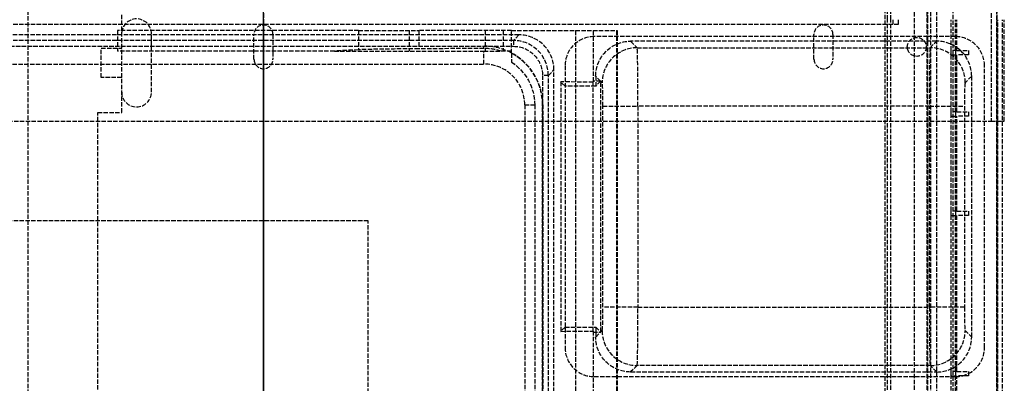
# Model space of a CAD drawing. Header units: millimetres. Extents: x -259 to 259, y -4 to 538.
# Tile 4 of 5: x -84 to 254, y 231 to 356. Entities that reach past the tile are written whole.
import ezdxf

# ---------------------------------------------------------------- set-up
doc = ezdxf.new("R2010")
doc.units = ezdxf.units.MM
doc.header["$LTSCALE"] = 10
doc.linetypes.add('ALLCAD_Strich', pattern=[0.2, 0.15, -0.05])
doc.layers.add('BESCH_KONT_sich_schn_grun_2d', color=10, linetype='Continuous')
doc.layers.add('BESCH_KONT_sich_schn_seit_2d', color=160, linetype='Continuous')

msp = doc.modelspace()

# ---------------------------------------------------------------- linework, layer by layer
at = {"layer": 'BESCH_KONT_sich_schn_grun_2d', "linetype": 'ALLCAD_Strich'}
for p, q in [((236.5, 0), (236.5, 538.5)), ((251.5, 0), (251.5, 538.5)), ((-80.8, 435), (-80.8, 183)), ((213.1, 0), (213.1, 435)), ((214, 355.82), (214, 433.5)), ((215.06, 355.82), (215.06, 433.5)), ((223.26, 6.87), (223.26, 373.82)), ((227.6, 6.92), (227.6, 373.82)), ((227.75, 355.82), (227.75, 373.82)), ((228.84, 7.05), (228.84, 373.82)), ((230.84, 7.42), (230.84, 373.82)), ((249.5, 372), (249.5, 321)), ((251.4, 41.67), (251.4, 373.82)), ((-48.6, 324), (-48.6, 358)), ((214, 6.87), (214, 355.82)), ((215.06, 6.87), (215.06, 355.82)), ((215.75, 355.82), (215.75, 354.32)), ((217.75, 354.32), (217.75, 355.82)), ((227.75, 164.72), (227.75, 355.82)), ((235.75, 345.22), (235.75, 355.82)), ((237.25, 345.22), (237.25, 355.82)), ((237.75, 345.22), (237.75, 355.82)), ((251.75, 149.4), (251.75, 355.82)), ((253.4, 149.4), (253.4, 355.82)), ((254, 321), (254, 355.82)), ((-217.75, 354.32), (217.75, 354.32)), ((-49.99, 352.07), (-49.99, 345.07)), ((32.61, 352.07), (-49.99, 352.07)), ((32.61, 352.07), (53.24, 352.07)), ((32.61, 352.07), (32.61, 345.5)), ((50.01, 352.07), (50.01, 345.07)), ((53.24, 352.07), (53.24, 345.84)), ((85.01, 352.07), (53.24, 352.07)), ((75.97, 352.07), (75.97, 345.07)), ((82.2, 352.07), (82.2, 345.07)), ((85.01, 344.29), (85.01, 352.07)), ((85.01, 352.07), (113.01, 352.07)), ((107.01, 352.07), (107.01, 3.17)), ((113.01, 352.07), (113.01, 334.39)), ((113.01, 352.07), (121.09, 352.07)), ((121.09, 352.07), (121.32, 352.07)), ((121.09, 352.07), (121.09, 204.3)), ((121.32, 352.07), (121.32, 204.06)), ((87.61, 350.6), (-234.81, 350.6)), ((85.69, 348.69), (-232.89, 348.69)), ((-38.4, 331), (-38.4, 351)), ((-3.25, 342.25), (-3.25, 350.75)), ((3.25, 350.75), (3.25, 342.25)), ((87.61, 350.6), (85.69, 348.69)), ((85.69, 348.69), (85.69, 346.69)), ((227.75, 350.03), (113.41, 350.03)), ((230.81, 348.43), (125.9, 348.43)), ((125.9, 348.43), (128.12, 346.2)), ((188.75, 342.25), (188.75, 350.75)), ((195.25, 350.75), (195.25, 342.25)), ((237.21, 350.03), (227.75, 350.03)), ((228.59, 346.2), (230.81, 348.43)), ((-232.89, 346.69), (85.69, 346.69)), ((-222.8, 346.75), (75.6, 346.75)), ((-55.6, 346), (-48.6, 346)), ((-55.6, 336), (-55.6, 346)), ((24.33, 345.07), (-49.99, 345.07)), ((32.61, 345.5), (24.33, 345.07)), ((24.33, 345.07), (75.6, 345.07)), ((75.6, 345.94), (53.24, 345.84)), ((75.6, 345.94), (75.6, 346.75)), ((75.6, 340.6), (75.6, 345.07)), ((85.01, 345.07), (81.41, 345.07)), ((128.12, 346.2), (228.59, 346.2)), ((235.75, 343.72), (235.75, 345.22)), ((237.75, 345.22), (235.75, 345.22)), ((237.25, 345.22), (237.25, 343.72)), ((237.75, 345.22), (241.75, 345.22)), ((241.75, 345.22), (241.75, 343.72)), ((235.75, 324.22), (235.75, 343.72)), ((235.75, 343.72), (237.75, 343.72)), ((237.25, 324.22), (237.25, 343.72)), ((241.75, 343.72), (237.75, 343.72)), ((237.75, 324.22), (237.75, 343.72)), ((-214, 340.6), (75.6, 340.6)), ((97.69, 336.69), (99.6, 338.61)), ((99.6, 16.19), (99.6, 338.61)), ((103.41, 340.03), (103.41, 243.43)), ((247.21, 243.43), (247.21, 340.03)), ((-48.6, 336), (-55.6, 336)), ((97.69, 336.69), (95.69, 336.69)), ((95.69, 336.69), (95.69, 18.11)), ((97.69, 18.11), (97.69, 336.69)), ((101.94, 334.49), (101.94, 248.96)), ((113.01, 334.39), (101.94, 334.49)), ((103.41, 333.03), (101.94, 334.49)), ((115.65, 334.77), (113.01, 334.77)), ((113.01, 249.06), (113.01, 334.39)), ((113.91, 336.43), (113.91, 333.03)), ((115.61, 334.73), (113.91, 336.43)), ((115.61, 334.73), (113.91, 333.03)), ((115.65, 248.76), (115.65, 334.69)), ((116.13, 334.21), (115.65, 334.69)), ((242.81, 336.43), (240.58, 334.21)), ((242.81, 247.02), (242.81, 336.43)), ((113.91, 333.03), (103.41, 333.03)), ((89.6, 326.6), (92.99, 326.6)), ((89.6, 326.6), (89.6, 28.2)), ((92.99, 326.6), (92.99, 28.2)), ((95.68, 326.6), (95.75, 326.6)), ((95.68, 28.2), (95.68, 326.6)), ((95.75, 326.6), (95.75, 28.2)), ((116.4, 257.24), (116.4, 326.21)), ((116.4, 326.21), (128.39, 326.21)), ((228.32, 326.21), (128.39, 326.21)), ((128.39, 326.21), (128.39, 257.24)), ((228.32, 326.21), (240.31, 326.21)), ((228.32, 257.24), (228.32, 326.21)), ((235.75, 322.72), (235.75, 324.22)), ((237.75, 324.22), (235.75, 324.22)), ((237.25, 324.22), (237.25, 322.72)), ((237.75, 324.22), (241.75, 324.22)), ((240.31, 326.21), (240.31, 257.24)), ((241.75, 324.22), (241.75, 322.72)), ((-249.5, 321), (249.5, 321)), ((-56.8, 183), (-56.8, 324)), ((-56.8, 324), (-48.6, 324)), ((235.75, 290.22), (235.75, 322.72)), ((235.75, 322.72), (237.75, 322.72)), ((237.25, 290.22), (237.25, 322.72)), ((241.75, 322.72), (237.75, 322.72)), ((237.75, 290.22), (237.75, 322.72)), ((249.5, 321), (251.5, 321)), ((251.5, 321), (253.4, 321)), ((253.4, 321), (254, 321)), ((235.75, 288.72), (235.75, 290.22)), ((237.75, 290.22), (235.75, 290.22)), ((235.75, 235.22), (235.75, 288.72)), ((235.75, 288.72), (237.75, 288.72)), ((237.25, 290.22), (237.25, 288.72)), ((237.25, 235.22), (237.25, 288.72)), ((237.75, 290.22), (241.75, 290.22)), ((241.75, 288.72), (237.75, 288.72)), ((237.75, 235.22), (237.75, 288.72)), ((241.75, 290.22), (241.75, 288.72)), ((35.91, 286.91), (-183.11, 286.91)), ((35.91, 67.89), (35.91, 286.91)), ((128.39, 257.24), (116.4, 257.24)), ((128.39, 257.24), (228.32, 257.24)), ((240.31, 257.24), (228.32, 257.24)), ((103.41, 250.43), (101.94, 248.96)), ((103.41, 250.43), (113.91, 250.43)), ((113.91, 250.43), (115.61, 248.72)), ((113.91, 250.43), (113.91, 247.02)), ((101.94, 248.96), (113.01, 249.06)), ((113.01, 249.06), (113.01, 209.44)), ((113.01, 248.68), (115.65, 248.68)), ((113.91, 247.02), (115.61, 248.72)), ((115.65, 248.76), (116.13, 249.24)), ((240.58, 249.24), (242.81, 247.02)), ((128.12, 237.25), (125.9, 235.03)), ((228.59, 237.25), (128.12, 237.25)), ((230.81, 235.03), (228.59, 237.25)), ((113.41, 233.43), (227.75, 233.43)), ((125.9, 235.03), (230.81, 235.03)), ((227.75, 233.43), (237.21, 233.43)), ((235.75, 233.72), (235.75, 235.22)), ((237.75, 235.22), (235.75, 235.22)), ((235.75, 164.72), (235.75, 233.72)), ((235.75, 233.72), (237.75, 233.72)), ((237.25, 235.22), (237.25, 233.72)), ((237.25, 156.22), (237.25, 233.72)), ((237.75, 235.22), (241.75, 235.22)), ((241.75, 233.72), (237.75, 233.72)), ((237.75, 164.72), (237.75, 233.72)), ((241.75, 235.22), (241.75, 233.72))]:
    msp.add_line(p, q, dxfattribs=at)
msp.add_circle((224, 346.5), 3.25, dxfattribs=at)
for centre, radius, start, end in [((-43.5, 351), 5.1, 0, 180), ((0, 350.75), 3.25, 0, 180), ((192, 350.75), 3.25, 0, 180), ((113.41, 340.03), 10, 90, 180), ((237.21, 340.03), 10, 0, 90), ((75.6, 326.6), 20.15, 0, 90), ((0, 342.25), 3.25, 180, 0), ((192, 342.25), 3.25, 180, 0), ((75.6, 326.6), 14, 0, 90), ((-43.5, 331), 5.1, 180, 0), ((113.41, 243.43), 10, 180, 270), ((237.21, 243.43), 10, 297.032, 0), ((237.21, 243.43), 10, 270, 283.9486), ((237.21, 243.43), 10, 283.9486, 297.032)]:
    msp.add_arc(centre, radius, start, end, dxfattribs=at)
for centre, major_axis, ratio, start_param, end_param in [((85.68, 336.68), (8.49, 8.49), 0.999188, -0.784789, 0.784789), ((87.59, 338.59), (8.5, 8.5), 0.998783, -0.784789, 0.784789), ((230.8, 336.42), (8.5, 8.5), 0.998783, -0.784789, 0.784789), ((61.01, 345.33), (30, 0), 0.017455, -4.45059, -3.469676), ((75.69, 326.6), (19.34, 0), 0.999989, 1.27041, 1.575473), ((128.12, 334.21), (-8.49, -8.49), 0.998783, -2.355586, -0.786007), ((128.11, 326.21), (0, -20), 0.013968, 1.570796, 3.106686), ((228.6, 326.21), (0, 20), 0.013968, 0.034907, 1.570796), ((228.59, 334.21), (-8.49, 8.49), 0.998783, -2.355586, -0.786007), ((75.69, 326.6), (19.99, 0), 0.999989, 0, 1.086212), ((127.61, 334.72), (-13.36, -3.15), 0.382382, -0.560877, -0.553818), ((116.12, 326.21), (0, 8), 0.034921, -1.570796, -0.034907), ((240.59, 326.21), (0, -8), 0.034921, -3.106686, -1.570796), ((116.12, 257.24), (0, 8), 0.034921, -3.106686, -1.570796), ((128.11, 257.24), (0, -20), 0.013968, 0.034907, 1.570796), ((228.6, 257.24), (0, 20), 0.013968, 1.570796, 3.106686), ((240.59, 257.24), (0, -8), 0.034921, -1.570796, -0.034907), ((127.61, 248.73), (13.36, -3.15), 0.382382, -2.587775, -2.580715), ((128.12, 249.24), (8.49, -8.49), 0.998783, -2.355586, -0.786007), ((228.59, 249.24), (8.49, 8.49), 0.998783, -2.355586, -0.786007), ((230.8, 247.03), (8.5, -8.5), 0.998783, -0.784789, 0.784789)]:
    msp.add_ellipse(centre, major_axis=major_axis, ratio=ratio, start_param=start_param, end_param=end_param, dxfattribs=at)
at = {"layer": 'BESCH_KONT_sich_schn_grun_2d', "linetype": 'ALLCAD_Strich', "extrusion": (0, 0, -1)}
for centre, major_axis, ratio, start_param, end_param in [((125.91, 336.42), (8.5, -8.5), 0.998783, -3.926382, -2.356803), ((85.68, 336.68), (7.08, 7.08), 0.998783, -0.784789, 0.784789), ((75.52, 326.6), (17.47, 0), 0.999989, -0.996651, 0), ((127.66, 334.67), (-8.5, 8.5), 0.998783, -0.784789, -0.777729), ((125.91, 247.03), (8.5, 8.5), 0.998783, -3.926382, -2.356803), ((127.66, 248.78), (-8.5, -8.5), 0.998783, 0.777729, 0.784789)]:
    msp.add_ellipse(centre, major_axis=major_axis, ratio=ratio, start_param=start_param, end_param=end_param, dxfattribs=at)
at = {"layer": 'BESCH_KONT_sich_schn_grun_2d', "linetype": 'ALLCAD_Strich'}
for points, weights in [([(75.6, 345.07), (78.44, 345.07), (81.41, 345.07)], [1.02462317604, 1.02462317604, 1.00044392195]), ([(85.01, 344.29), (85.01, 342.67), (85.01, 341.27)], [1, 1.00326844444, 1])]:
    msp.add_rational_spline(points, weights, degree=2, dxfattribs=at)
at = {"layer": 'BESCH_KONT_sich_schn_seit_2d', "linetype": 'ALLCAD_Strich'}
for p, q in [((0, 41.67, 68.7), (0, 538.5, 68.7)), ((0, 0, 66.7), (0, 538.5, 66.7)), ((0, 0, 50.2), (0, 538.5, 50.2)), ((0, 340.1, 66.77), (0, 538.5, 66.77)), ((0, 0, 17.8), (0, 538.5, 17.8)), ((0, 0, 20.3), (0, 435, 20.3)), ((0, 339.97, 33.5), (0, 433.5, 33.5)), ((0, 340.71, 28.34), (0, 433.5, 28.34)), ((0, 340.69, 26.6), (0, 433.5, 26.6)), ((0, 340.6, 21.6), (0, 433.5, 21.6)), ((0, 17.22, 430.9), (0, 373.82, 430.9)), ((0, 156.22, 440.4), (0, 373.82, 440.4)), ((0, 156.22, 432.4), (0, 373.82, 432.4)), ((0, 372), (0, 321)), ((0, 321, 4.5), (0, 372, 4.5)), ((0, 372, 36), (0, 321, 36)), ((0, 321, 7.8), (0, 372, 7.8)), ((0, 372, 14), (0, 321, 14)), ((0, 321, 2.5), (0, 372, 2.5)), ((0, 351, 16.5), (0, 356.1, 16.5)), ((0, 149.4, 480.3), (0, 355.82, 480.3)), ((0, 345.22, 478.3), (0, 355.82, 478.3)), ((0, 355.82, 413), (0, 354.32, 413)), ((0, 355.82, 411), (0, 354.32, 411)), ((0, 149.4, 478.8), (0, 355.82, 478.8)), ((0, 354.32, 430.9), (0, 354.32, 413)), ((0, 354.32, 411), (0, 354.32, 413)), ((0, 354), (0, 354, 2.5)), ((0, 352.07, 321.58), (0, 345.84, 321.58)), ((0, 352.07, 302.27), (0, 352.07, 321.58)), ((0, 352.07, 302.27), (0, 345.5, 302.27)), ((0, 352.07, 330.09), (0, 345.98, 330.09)), ((0, 352.07, 330.09), (0, 352.07, 321.58)), ((0, 352.07, 302.27), (0, 352.07, 68.7)), ((0, 346.63, 367.2), (0, 352.07, 367.2)), ((0, 352.07, 330.09), (0, 352.07, 367.2)), ((0, 352.07, 374.7), (0, 350.58, 374.7)), ((0, 352.07, 367.2), (0, 352.07, 374.7)), ((0, 345.07, 218.68), (0, 352.07, 218.68)), ((0, 352.07, 219.43), (0, 345.07, 219.43)), ((0, 352.07, 215.41), (0, 345.07, 215.41)), ((0, 352.07, 56.6), (0, 345.07, 56.6)), ((0, 352.07, 59.6), (0, 352.07, 21.6)), ((0, 352.07, 59.6), (0, 345.07, 59.6)), ((0, 352.07, 68.7), (0, 352.07, 59.6)), ((0, 345.07, 217.7), (0, 352.07, 217.7)), ((0, 352.07, 211.81), (0, 345.07, 211.81)), ((0, 352.07, 201.24), (0, 345.07, 201.24)), ((0, 352.07, 208.03), (0, 204.3, 208.03)), ((0, 352.07, 210.2), (0, 3.17, 210.2)), ((0, 352.07, 205.08), (0, 345.07, 205.08)), ((0, 352.07, 219.6), (0, 345.07, 219.6)), ((0, 351, 16.5), (0, 331, 16.5)), ((0, 351, 7.8), (0, 351, 16.5)), ((0, 351, 2.5), (0, 351, 7.8)), ((0, 350.75), (0, 350.75, 2.5)), ((0, 348.69, 428.97), (0, 350.6, 374.17)), ((0, 338.61, 374.17), (0, 350.6, 374.17)), ((0, 350.58, 374.7), (0, 334.39, 374.7)), ((0, 350.03, 413.7), (0, 349.22, 413.7)), ((0, 350.03, 430.9), (0, 350.03, 413.7)), ((0, 349.75), (0, 349.75, 2.5)), ((0, 349.22, 413.7), (0, 340.03, 413.7)), ((0, 348.43, 413.7), (0, 346.2, 350)), ((0, 341.42, 68.7), (0, 346.75, 374.17)), ((0, 346.69, 430.9), (0, 336.69, 430.9)), ((0, 344.29, 367.2), (0, 346.63, 367.2)), ((0, 346, 2.5), (0, 346, 7.8)), ((0, 345.98, 330.09), (0, 345.07, 330.09)), ((0, 343.72, 446.3), (0, 345.22, 446.3)), ((0, 345.22, 446.3), (0, 345.22, 478.3)), ((0, 345.22, 478.3), (0, 345.22, 478.8)), ((0, 345.22, 480.3), (0, 345.22, 478.8)), ((0, 345.07, 277.97), (0, 345.07, 68.7)), ((0, 344.02, 217.7), (0, 345.07, 217.7)), ((0, 345.07, 211.81), (0, 343.92, 211.81)), ((0, 345.07, 201.24), (0, 343.74, 201.24)), ((0, 345.07, 205.08), (0, 343.8, 205.08)), ((0, 345.07, 330.09), (0, 345.07, 329.13)), ((0, 345.07, 59.6), (0, 345.07, 21.6)), ((0, 345.07, 68.7), (0, 345.07, 59.6)), ((0, 341.27, 217.7), (0, 344.02, 217.7)), ((0, 343.92, 211.81), (0, 10.88, 211.81)), ((0, 343.8, 205.08), (0, 11, 205.08)), ((0, 343.74, 201.24), (0, 204.06, 201.24)), ((0, 324.22, 478.3), (0, 343.72, 478.3)), ((0, 343.72, 478.3), (0, 343.72, 446.3)), ((0, 343.72, 478.8), (0, 343.72, 478.3)), ((0, 343.72, 480.3), (0, 343.72, 478.8)), ((0, 343.25), (0, 343.25, 2.5)), ((0, 342.25), (0, 342.25, 2.5)), ((0, 340.72, 28.24), (0, 341.42, 68.7)), ((0, 340.72, 28.24), (0, 340.69, 26.6)), ((0, 14.09, 28.34), (0, 340.71, 28.34)), ((0, 340.69, 26.6), (0, 340.6, 21.6)), ((0, 14.11, 26.6), (0, 340.69, 26.6)), ((0, 340.6, 21.6), (0, 326.6, 21.6)), ((0, 14.7, 66.77), (0, 340.1, 66.77)), ((0, 340.03, 430.9), (0, 340.03, 430.9)), ((0, 333.03, 413.7), (0, 340.03, 413.7)), ((0, 340.03, 430.9), (0, 340.03, 413.7)), ((0, 14.83, 33.5), (0, 339.97, 33.5)), ((0, 339), (0, 339, 2.5)), ((0, 338.61, 374.17), (0, 336.69, 428.97)), ((0, 338.61, 374.17), (0, 16.19, 374.17)), ((0, 336.69, 428.97), (0, 336.69, 430.9)), ((0, 336.69, 428.97), (0, 18.11, 428.97)), ((0, 18.11, 430.9), (0, 336.69, 430.9)), ((0, 334.73, 364.91), (0, 336.43, 413.7)), ((0, 336, 2.5), (0, 336, 7.8)), ((0, 334.77, 363.7), (0, 334.49, 371.74)), ((0, 248.68, 363.7), (0, 334.77, 363.7)), ((0, 334.73, 364.91), (0, 334.69, 363.7)), ((0, 334.21, 350), (0, 334.69, 363.7)), ((0, 334.49, 371.74), (0, 248.96, 371.74)), ((0, 333.03, 413.7), (0, 334.49, 371.74)), ((0, 250.43, 413.7), (0, 333.03, 413.7)), ((0, 331, 7.8), (0, 331, 16.5)), ((0, 331, 2.5), (0, 331, 7.8)), ((0, 325.9, 16.5), (0, 331, 16.5)), ((0, 326.6, 68.7), (0, 326.6, 374.17)), ((0, 326.6, 21.6), (0, 326.6, 68.7)), ((0, 326.6, 215.56), (0, 28.2, 215.56)), ((0, 28.2, 370.06), (0, 326.6, 370.06)), ((0, 326.6, 21.6), (0, 28.2, 21.6)), ((0, 257.24, 342.28), (0, 326.21, 342.28)), ((0, 326.21, 330.7), (0, 326.21, 342.28)), ((0, 326.21, 330.7), (0, 257.24, 330.7)), ((0, 325.9, 2.5), (0, 325.9, 16.5)), ((0, 322.72, 446.3), (0, 324.22, 446.3)), ((0, 324.22, 446.3), (0, 324.22, 478.3)), ((0, 324.22, 478.3), (0, 324.22, 478.8)), ((0, 324.22, 480.3), (0, 324.22, 478.8)), ((0, 324, 20.3), (0, 324, 7.8)), ((0, 290.22, 478.3), (0, 322.72, 478.3)), ((0, 322.72, 478.3), (0, 322.72, 446.3)), ((0, 322.72, 478.8), (0, 322.72, 478.3)), ((0, 322.72, 480.3), (0, 322.72, 478.8)), ((0, 183, 7.8), (0, 321, 7.8)), ((0, 82, 14), (0, 321, 14)), ((0, 321, 4.5), (0, 321)), ((0, 321, 4.5), (0, 321, 36)), ((0, 288.72, 446.3), (0, 290.22, 446.3)), ((0, 290.22, 446.3), (0, 290.22, 478.3)), ((0, 290.22, 478.3), (0, 290.22, 478.8)), ((0, 290.22, 480.3), (0, 290.22, 478.8)), ((0, 235.22, 478.3), (0, 288.72, 478.3)), ((0, 288.72, 478.3), (0, 288.72, 446.3)), ((0, 288.72, 478.8), (0, 288.72, 478.3)), ((0, 288.72, 480.3), (0, 288.72, 478.8)), ((0, 286.91, 430.9), (0, 286.91, 430.9)), ((0, 257.24, 342.28), (0, 257.24, 330.7)), ((0, 250.43, 413.7), (0, 248.96, 371.74)), ((0, 243.43, 413.7), (0, 250.43, 413.7)), ((0, 248.76, 363.7), (0, 249.24, 350)), ((0, 249.06, 374.7), (0, 209.44, 374.7)), ((0, 248.96, 371.74), (0, 248.68, 363.7)), ((0, 248.76, 363.7), (0, 248.72, 364.91)), ((0, 247.02, 413.7), (0, 248.72, 364.91)), ((0, 243.43, 413.7), (0, 233.43, 413.7)), ((0, 243.43, 430.9), (0, 243.43, 413.7)), ((0, 237.25, 350), (0, 235.03, 413.7)), ((0, 233.72, 446.3), (0, 235.22, 446.3)), ((0, 235.22, 446.3), (0, 235.22, 478.3)), ((0, 235.22, 478.3), (0, 235.22, 478.8)), ((0, 235.22, 480.3), (0, 235.22, 478.8)), ((0, 156.22, 478.3), (0, 233.72, 478.3)), ((0, 233.72, 478.3), (0, 233.72, 446.3)), ((0, 233.72, 478.8), (0, 233.72, 478.3)), ((0, 233.72, 480.3), (0, 233.72, 478.8)), ((0, 233.43, 430.9), (0, 233.43, 413.7))]:
    msp.add_line(p, q, dxfattribs=at)
at = {"layer": 'BESCH_KONT_sich_schn_seit_2d', "linetype": 'ALLCAD_Strich', "extrusion": (-1, 0, 0)}
msp.add_arc((-346.69, 428.9), 2, 90, 178, dxfattribs=at)
at = {"layer": 'BESCH_KONT_sich_schn_seit_2d', "linetype": 'ALLCAD_Strich', "extrusion": (1, 0, 0)}
for centre, radius, start, end in [((326.21, 350.7), 20, 270, 358), ((326.21, 350.28), 8, 270, 358), ((257.24, 350.28), 8, 182, 270), ((257.24, 350.7), 20, 182, 270)]:
    msp.add_arc(centre, radius, start, end, dxfattribs=at)
msp.add_ellipse((0, 336.68, 428.9), major_axis=(0, -12, -0.07), ratio=0.005808, start_param=-3.141424, end_param=-1.571845, dxfattribs=at)
at = {"layer": 'BESCH_KONT_sich_schn_seit_2d', "linetype": 'ALLCAD_Strich', "extrusion": (-1, 0, 0)}
for centre, major_axis, ratio, start_param, end_param in [((0, 334.21, 350.42), (0, 11.99, -0.42), 0.034878, 0, 1.569578), ((0, 326.6, 327.59), (0, 19.34), 0.267952, -0.300386, 0.004677), ((0, 326.6, 364.7), (0, 19.99), 0.267952, -1.570796, -0.484585), ((0, 326.6, 220.24), (0, -17.47), 0.267952, -2.567448, -1.570796), ((0, 326.6, 28.26), (0, 14.12), 0.212558, -0.029076, 0.00371), ((0, 326.6, 97.93), (0, 0, 412.27), 0.032839, 1.646443, 1.727724), ((0, 249.24, 350.42), (0, -11.99, -0.42), 0.034878, -1.569578, 0)]:
    msp.add_ellipse(centre, major_axis=major_axis, ratio=ratio, start_param=start_param, end_param=end_param, dxfattribs=at)
at = {"layer": 'BESCH_KONT_sich_schn_seit_2d', "linetype": 'ALLCAD_Strich'}
for points, weights in [([(0, 345.07, 277.97), (0, 345.07, 277.97), (0, 345.07, 329.13)], [1.02462317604, 1.02462317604, 1.00044392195]), ([(0, 344.29, 367.2), (0, 342.67, 285.47), (0, 341.27, 217.7)], [1, 1.00326844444, 1])]:
    msp.add_rational_spline(points, weights, degree=2, dxfattribs=at)
for points, knots in [([(0, 339.97, 33.5), (0, 339.97, 32.86), (0, 340.01, 32.19), (0, 340.16, 30.91), (0, 340.28, 30.3), (0, 340.48, 29.34), (0, 340.59, 28.92), (0, 340.68, 28.51), (0, 340.7, 28.41), (0, 340.71, 28.34)], [1.6987157, 1.6987157, 1.6987157, 1.6987157, 1.8889051, 1.8889051, 2.0961509, 2.0961509, 2.3026442, 2.3026442, 2.3977906, 2.3977906, 2.3977906, 2.3977906]), ([(0, 339.05, 68.7), (0, 339.2, 68.7), (0, 339.36, 68.66), (0, 339.63, 68.47), (0, 339.75, 68.31), (0, 339.93, 67.96), (0, 340, 67.74), (0, 340.08, 67.26), (0, 340.1, 67.01), (0, 340.1, 66.77)], [1.0093015, 1.0093015, 1.0093015, 1.0093015, 1.0917582, 1.0917582, 1.1764692, 1.1764692, 1.2535778, 1.2535778, 1.3247026, 1.3247026, 1.3247026, 1.3247026])]:
    msp.add_open_spline(points, degree=3, knots=knots, dxfattribs=at)

doc.saveas('drawing.dxf')
